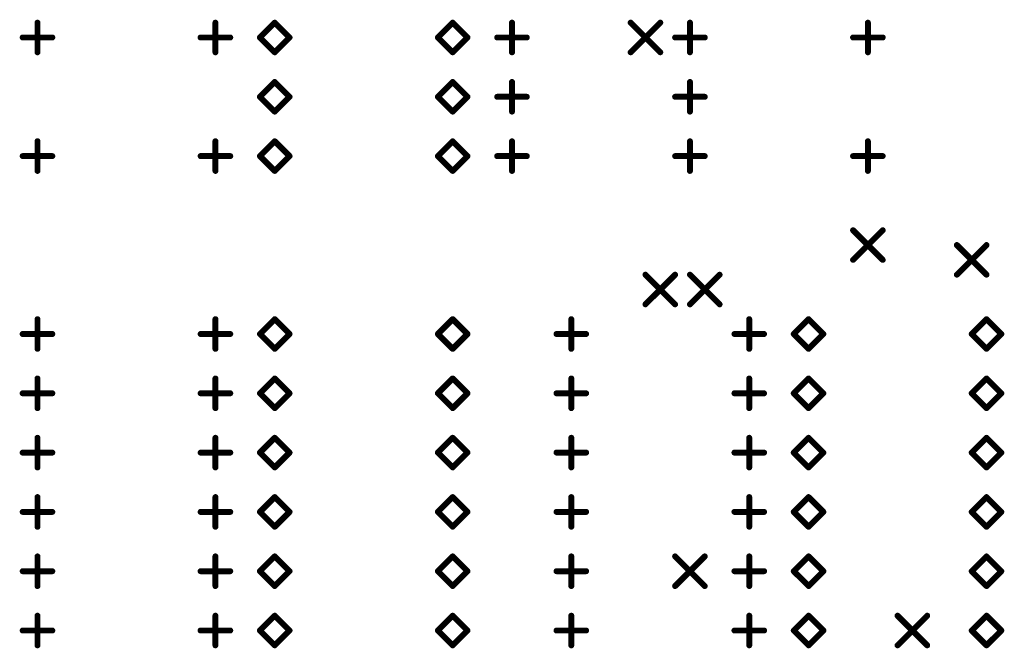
# Model space of a CAD drawing. Extents: x 0.17 to 7.45, y -1.34 to 4.7.
# Tile 9 of 13: x 4.07 to 5.73, y 1.29 to 2.35. Entities that reach past the tile are written whole.
import ezdxf

# ---------------------------------------------------------------- set-up
doc = ezdxf.new("R2010")
doc.units = 0

msp = doc.modelspace()

# ---------------------------------------------------------------- linework, layer by layer
at = {"layer": 'DRD', "const_width": 0.01}
for points in [[(4.096, 2.296), (4.096, 2.346)], [(4.396, 2.296), (4.396, 2.346)], [(4.471, 2.321), (4.496, 2.346)], [(4.496, 2.346), (4.521, 2.321)], [(4.771, 2.321), (4.796, 2.346)], [(4.796, 2.346), (4.821, 2.321)], [(4.896, 2.296), (4.896, 2.346)], [(5.096, 2.346), (5.146, 2.296)], [(5.096, 2.296), (5.146, 2.346)], [(5.196, 2.296), (5.196, 2.346)], [(5.496, 2.296), (5.496, 2.346)], [(4.071, 2.321), (4.121, 2.321)], [(4.371, 2.321), (4.421, 2.321)], [(4.496, 2.296), (4.471, 2.321)], [(4.521, 2.321), (4.496, 2.296)], [(4.796, 2.296), (4.771, 2.321)], [(4.821, 2.321), (4.796, 2.296)], [(4.871, 2.321), (4.921, 2.321)], [(5.171, 2.321), (5.221, 2.321)], [(5.471, 2.321), (5.521, 2.321)], [(4.471, 2.221), (4.496, 2.246)], [(4.496, 2.246), (4.521, 2.221)], [(4.771, 2.221), (4.796, 2.246)], [(4.796, 2.246), (4.821, 2.221)], [(4.896, 2.196), (4.896, 2.246)], [(5.196, 2.196), (5.196, 2.246)], [(4.496, 2.196), (4.471, 2.221)], [(4.521, 2.221), (4.496, 2.196)], [(4.796, 2.196), (4.771, 2.221)], [(4.821, 2.221), (4.796, 2.196)], [(4.871, 2.221), (4.921, 2.221)], [(5.171, 2.221), (5.221, 2.221)], [(4.096, 2.096), (4.096, 2.146)], [(4.396, 2.096), (4.396, 2.146)], [(4.471, 2.121), (4.496, 2.146)], [(4.496, 2.146), (4.521, 2.121)], [(4.771, 2.121), (4.796, 2.146)], [(4.796, 2.146), (4.821, 2.121)], [(4.896, 2.096), (4.896, 2.146)], [(5.196, 2.096), (5.196, 2.146)], [(5.496, 2.096), (5.496, 2.146)], [(4.071, 2.121), (4.121, 2.121)], [(4.371, 2.121), (4.421, 2.121)], [(4.496, 2.096), (4.471, 2.121)], [(4.521, 2.121), (4.496, 2.096)], [(4.796, 2.096), (4.771, 2.121)], [(4.821, 2.121), (4.796, 2.096)], [(4.871, 2.121), (4.921, 2.121)], [(5.171, 2.121), (5.221, 2.121)], [(5.471, 2.121), (5.521, 2.121)], [(5.471, 1.996), (5.521, 1.946)], [(5.471, 1.946), (5.521, 1.996)], [(5.646, 1.971), (5.696, 1.921)], [(5.646, 1.921), (5.696, 1.971)], [(5.121, 1.921), (5.171, 1.871)], [(5.121, 1.871), (5.171, 1.921)], [(5.196, 1.921), (5.246, 1.871)], [(5.196, 1.871), (5.246, 1.921)], [(4.096, 1.796), (4.096, 1.846)], [(4.396, 1.796), (4.396, 1.846)], [(4.471, 1.821), (4.496, 1.846)], [(4.496, 1.846), (4.521, 1.821)], [(4.771, 1.821), (4.796, 1.846)], [(4.796, 1.846), (4.821, 1.821)], [(4.996, 1.796), (4.996, 1.846)], [(5.296, 1.796), (5.296, 1.846)], [(5.371, 1.821), (5.396, 1.846)], [(5.396, 1.846), (5.421, 1.821)], [(5.671, 1.821), (5.696, 1.846)], [(5.696, 1.846), (5.721, 1.821)], [(4.071, 1.821), (4.121, 1.821)], [(4.371, 1.821), (4.421, 1.821)], [(4.496, 1.796), (4.471, 1.821)], [(4.521, 1.821), (4.496, 1.796)], [(4.796, 1.796), (4.771, 1.821)], [(4.821, 1.821), (4.796, 1.796)], [(4.971, 1.821), (5.021, 1.821)], [(5.271, 1.821), (5.321, 1.821)], [(5.396, 1.796), (5.371, 1.821)], [(5.421, 1.821), (5.396, 1.796)], [(5.696, 1.796), (5.671, 1.821)], [(5.721, 1.821), (5.696, 1.796)], [(4.096, 1.696), (4.096, 1.746)], [(4.396, 1.696), (4.396, 1.746)], [(4.471, 1.721), (4.496, 1.746)], [(4.496, 1.746), (4.521, 1.721)], [(4.771, 1.721), (4.796, 1.746)], [(4.796, 1.746), (4.821, 1.721)], [(4.996, 1.696), (4.996, 1.746)], [(5.296, 1.696), (5.296, 1.746)], [(5.371, 1.721), (5.396, 1.746)], [(5.396, 1.746), (5.421, 1.721)], [(5.671, 1.721), (5.696, 1.746)], [(5.696, 1.746), (5.721, 1.721)], [(4.071, 1.721), (4.121, 1.721)], [(4.371, 1.721), (4.421, 1.721)], [(4.496, 1.696), (4.471, 1.721)], [(4.521, 1.721), (4.496, 1.696)], [(4.796, 1.696), (4.771, 1.721)], [(4.821, 1.721), (4.796, 1.696)], [(4.971, 1.721), (5.021, 1.721)], [(5.271, 1.721), (5.321, 1.721)], [(5.396, 1.696), (5.371, 1.721)], [(5.421, 1.721), (5.396, 1.696)], [(5.696, 1.696), (5.671, 1.721)], [(5.721, 1.721), (5.696, 1.696)], [(4.096, 1.596), (4.096, 1.646)], [(4.396, 1.596), (4.396, 1.646)], [(4.471, 1.621), (4.496, 1.646)], [(4.496, 1.646), (4.521, 1.621)], [(4.771, 1.621), (4.796, 1.646)], [(4.796, 1.646), (4.821, 1.621)], [(4.996, 1.596), (4.996, 1.646)], [(5.296, 1.596), (5.296, 1.646)], [(5.371, 1.621), (5.396, 1.646)], [(5.396, 1.646), (5.421, 1.621)], [(5.671, 1.621), (5.696, 1.646)], [(5.696, 1.646), (5.721, 1.621)], [(4.071, 1.621), (4.121, 1.621)], [(4.371, 1.621), (4.421, 1.621)], [(4.496, 1.596), (4.471, 1.621)], [(4.521, 1.621), (4.496, 1.596)], [(4.796, 1.596), (4.771, 1.621)], [(4.821, 1.621), (4.796, 1.596)], [(4.971, 1.621), (5.021, 1.621)], [(5.271, 1.621), (5.321, 1.621)], [(5.396, 1.596), (5.371, 1.621)], [(5.421, 1.621), (5.396, 1.596)], [(5.696, 1.596), (5.671, 1.621)], [(5.721, 1.621), (5.696, 1.596)], [(4.096, 1.496), (4.096, 1.546)], [(4.396, 1.496), (4.396, 1.546)], [(4.471, 1.521), (4.496, 1.546)], [(4.496, 1.546), (4.521, 1.521)], [(4.771, 1.521), (4.796, 1.546)], [(4.796, 1.546), (4.821, 1.521)], [(4.996, 1.496), (4.996, 1.546)], [(5.296, 1.496), (5.296, 1.546)], [(5.371, 1.521), (5.396, 1.546)], [(5.396, 1.546), (5.421, 1.521)], [(5.671, 1.521), (5.696, 1.546)], [(5.696, 1.546), (5.721, 1.521)], [(4.071, 1.521), (4.121, 1.521)], [(4.371, 1.521), (4.421, 1.521)], [(4.496, 1.496), (4.471, 1.521)], [(4.521, 1.521), (4.496, 1.496)], [(4.796, 1.496), (4.771, 1.521)], [(4.821, 1.521), (4.796, 1.496)], [(4.971, 1.521), (5.021, 1.521)], [(5.271, 1.521), (5.321, 1.521)], [(5.396, 1.496), (5.371, 1.521)], [(5.421, 1.521), (5.396, 1.496)], [(5.696, 1.496), (5.671, 1.521)], [(5.721, 1.521), (5.696, 1.496)], [(4.096, 1.396), (4.096, 1.446)], [(4.396, 1.396), (4.396, 1.446)], [(4.471, 1.421), (4.496, 1.446)], [(4.496, 1.446), (4.521, 1.421)], [(4.771, 1.421), (4.796, 1.446)], [(4.796, 1.446), (4.821, 1.421)], [(4.996, 1.396), (4.996, 1.446)], [(5.171, 1.446), (5.221, 1.396)], [(5.171, 1.396), (5.221, 1.446)], [(5.296, 1.396), (5.296, 1.446)], [(5.371, 1.421), (5.396, 1.446)], [(5.396, 1.446), (5.421, 1.421)], [(5.671, 1.421), (5.696, 1.446)], [(5.696, 1.446), (5.721, 1.421)], [(4.071, 1.421), (4.121, 1.421)], [(4.371, 1.421), (4.421, 1.421)], [(4.496, 1.396), (4.471, 1.421)], [(4.521, 1.421), (4.496, 1.396)], [(4.796, 1.396), (4.771, 1.421)], [(4.821, 1.421), (4.796, 1.396)], [(4.971, 1.421), (5.021, 1.421)], [(5.271, 1.421), (5.321, 1.421)], [(5.396, 1.396), (5.371, 1.421)], [(5.421, 1.421), (5.396, 1.396)], [(5.696, 1.396), (5.671, 1.421)], [(5.721, 1.421), (5.696, 1.396)], [(4.096, 1.296), (4.096, 1.346)], [(4.396, 1.296), (4.396, 1.346)], [(4.471, 1.321), (4.496, 1.346)], [(4.496, 1.346), (4.521, 1.321)], [(4.771, 1.321), (4.796, 1.346)], [(4.796, 1.346), (4.821, 1.321)], [(4.996, 1.296), (4.996, 1.346)], [(5.296, 1.296), (5.296, 1.346)], [(5.371, 1.321), (5.396, 1.346)], [(5.396, 1.346), (5.421, 1.321)], [(5.546, 1.346), (5.596, 1.296)], [(5.546, 1.296), (5.596, 1.346)], [(5.671, 1.321), (5.696, 1.346)], [(5.696, 1.346), (5.721, 1.321)], [(4.071, 1.321), (4.121, 1.321)], [(4.371, 1.321), (4.421, 1.321)], [(4.496, 1.296), (4.471, 1.321)], [(4.521, 1.321), (4.496, 1.296)], [(4.796, 1.296), (4.771, 1.321)], [(4.821, 1.321), (4.796, 1.296)], [(4.971, 1.321), (5.021, 1.321)], [(5.271, 1.321), (5.321, 1.321)], [(5.396, 1.296), (5.371, 1.321)], [(5.421, 1.321), (5.396, 1.296)], [(5.696, 1.296), (5.671, 1.321)], [(5.721, 1.321), (5.696, 1.296)]]:
    msp.add_lwpolyline(points, dxfattribs=at)
at = {"layer": 'DRD', "const_width": 0.005}
for points in [[(4.0935, 2.346, 1), (4.0985, 2.346, 1)], [(4.3935, 2.346, 1), (4.3985, 2.346, 1)], [(4.4935, 2.346, 1), (4.4985, 2.346, 1)], [(4.4935, 2.346, 1), (4.4985, 2.346, 1)], [(4.7935, 2.346, 1), (4.7985, 2.346, 1)], [(4.7935, 2.346, 1), (4.7985, 2.346, 1)], [(4.8935, 2.346, 1), (4.8985, 2.346, 1)], [(5.0935, 2.346, 1), (5.0985, 2.346, 1)], [(5.1435, 2.346, 1), (5.1485, 2.346, 1)], [(5.1935, 2.346, 1), (5.1985, 2.346, 1)], [(5.4935, 2.346, 1), (5.4985, 2.346, 1)], [(4.0685, 2.321, 1), (4.0735, 2.321, 1)], [(4.1185, 2.321, 1), (4.1235, 2.321, 1)], [(4.3685, 2.321, 1), (4.3735, 2.321, 1)], [(4.4185, 2.321, 1), (4.4235, 2.321, 1)], [(4.4685, 2.321, 1), (4.4735, 2.321, 1)], [(4.4685, 2.321, 1), (4.4735, 2.321, 1)], [(4.5185, 2.321, 1), (4.5235, 2.321, 1)], [(4.5185, 2.321, 1), (4.5235, 2.321, 1)], [(4.7685, 2.321, 1), (4.7735, 2.321, 1)], [(4.7685, 2.321, 1), (4.7735, 2.321, 1)], [(4.8185, 2.321, 1), (4.8235, 2.321, 1)], [(4.8185, 2.321, 1), (4.8235, 2.321, 1)], [(4.8685, 2.321, 1), (4.8735, 2.321, 1)], [(4.9185, 2.321, 1), (4.9235, 2.321, 1)], [(5.1685, 2.321, 1), (5.1735, 2.321, 1)], [(5.2185, 2.321, 1), (5.2235, 2.321, 1)], [(5.4685, 2.321, 1), (5.4735, 2.321, 1)], [(5.5185, 2.321, 1), (5.5235, 2.321, 1)], [(4.0935, 2.296, 1), (4.0985, 2.296, 1)], [(4.3935, 2.296, 1), (4.3985, 2.296, 1)], [(4.4935, 2.296, 1), (4.4985, 2.296, 1)], [(4.4935, 2.296, 1), (4.4985, 2.296, 1)], [(4.7935, 2.296, 1), (4.7985, 2.296, 1)], [(4.7935, 2.296, 1), (4.7985, 2.296, 1)], [(4.8935, 2.296, 1), (4.8985, 2.296, 1)], [(5.0935, 2.296, 1), (5.0985, 2.296, 1)], [(5.1435, 2.296, 1), (5.1485, 2.296, 1)], [(5.1935, 2.296, 1), (5.1985, 2.296, 1)], [(5.4935, 2.296, 1), (5.4985, 2.296, 1)], [(4.4935, 2.246, 1), (4.4985, 2.246, 1)], [(4.4935, 2.246, 1), (4.4985, 2.246, 1)], [(4.7935, 2.246, 1), (4.7985, 2.246, 1)], [(4.7935, 2.246, 1), (4.7985, 2.246, 1)], [(4.8935, 2.246, 1), (4.8985, 2.246, 1)], [(5.1935, 2.246, 1), (5.1985, 2.246, 1)], [(4.4685, 2.221, 1), (4.4735, 2.221, 1)], [(4.4685, 2.221, 1), (4.4735, 2.221, 1)], [(4.5185, 2.221, 1), (4.5235, 2.221, 1)], [(4.5185, 2.221, 1), (4.5235, 2.221, 1)], [(4.7685, 2.221, 1), (4.7735, 2.221, 1)], [(4.7685, 2.221, 1), (4.7735, 2.221, 1)], [(4.8185, 2.221, 1), (4.8235, 2.221, 1)], [(4.8185, 2.221, 1), (4.8235, 2.221, 1)], [(4.8685, 2.221, 1), (4.8735, 2.221, 1)], [(4.9185, 2.221, 1), (4.9235, 2.221, 1)], [(5.1685, 2.221, 1), (5.1735, 2.221, 1)], [(5.2185, 2.221, 1), (5.2235, 2.221, 1)], [(4.4935, 2.196, 1), (4.4985, 2.196, 1)], [(4.4935, 2.196, 1), (4.4985, 2.196, 1)], [(4.7935, 2.196, 1), (4.7985, 2.196, 1)], [(4.7935, 2.196, 1), (4.7985, 2.196, 1)], [(4.8935, 2.196, 1), (4.8985, 2.196, 1)], [(5.1935, 2.196, 1), (5.1985, 2.196, 1)], [(4.0935, 2.146, 1), (4.0985, 2.146, 1)], [(4.3935, 2.146, 1), (4.3985, 2.146, 1)], [(4.4935, 2.146, 1), (4.4985, 2.146, 1)], [(4.4935, 2.146, 1), (4.4985, 2.146, 1)], [(4.7935, 2.146, 1), (4.7985, 2.146, 1)], [(4.7935, 2.146, 1), (4.7985, 2.146, 1)], [(4.8935, 2.146, 1), (4.8985, 2.146, 1)], [(5.1935, 2.146, 1), (5.1985, 2.146, 1)], [(5.4935, 2.146, 1), (5.4985, 2.146, 1)], [(4.0685, 2.121, 1), (4.0735, 2.121, 1)], [(4.1185, 2.121, 1), (4.1235, 2.121, 1)], [(4.3685, 2.121, 1), (4.3735, 2.121, 1)], [(4.4185, 2.121, 1), (4.4235, 2.121, 1)], [(4.4685, 2.121, 1), (4.4735, 2.121, 1)], [(4.4685, 2.121, 1), (4.4735, 2.121, 1)], [(4.5185, 2.121, 1), (4.5235, 2.121, 1)], [(4.5185, 2.121, 1), (4.5235, 2.121, 1)], [(4.7685, 2.121, 1), (4.7735, 2.121, 1)], [(4.7685, 2.121, 1), (4.7735, 2.121, 1)], [(4.8185, 2.121, 1), (4.8235, 2.121, 1)], [(4.8185, 2.121, 1), (4.8235, 2.121, 1)], [(4.8685, 2.121, 1), (4.8735, 2.121, 1)], [(4.9185, 2.121, 1), (4.9235, 2.121, 1)], [(5.1685, 2.121, 1), (5.1735, 2.121, 1)], [(5.2185, 2.121, 1), (5.2235, 2.121, 1)], [(5.4685, 2.121, 1), (5.4735, 2.121, 1)], [(5.5185, 2.121, 1), (5.5235, 2.121, 1)], [(4.0935, 2.096, 1), (4.0985, 2.096, 1)], [(4.3935, 2.096, 1), (4.3985, 2.096, 1)], [(4.4935, 2.096, 1), (4.4985, 2.096, 1)], [(4.4935, 2.096, 1), (4.4985, 2.096, 1)], [(4.7935, 2.096, 1), (4.7985, 2.096, 1)], [(4.7935, 2.096, 1), (4.7985, 2.096, 1)], [(4.8935, 2.096, 1), (4.8985, 2.096, 1)], [(5.1935, 2.096, 1), (5.1985, 2.096, 1)], [(5.4935, 2.096, 1), (5.4985, 2.096, 1)], [(5.4685, 1.996, 1), (5.4735, 1.996, 1)], [(5.5185, 1.996, 1), (5.5235, 1.996, 1)], [(5.6435, 1.971, 1), (5.6485, 1.971, 1)], [(5.6935, 1.971, 1), (5.6985, 1.971, 1)], [(5.4685, 1.946, 1), (5.4735, 1.946, 1)], [(5.5185, 1.946, 1), (5.5235, 1.946, 1)], [(5.1185, 1.921, 1), (5.1235, 1.921, 1)], [(5.1685, 1.921, 1), (5.1735, 1.921, 1)], [(5.1935, 1.921, 1), (5.1985, 1.921, 1)], [(5.2435, 1.921, 1), (5.2485, 1.921, 1)], [(5.6435, 1.921, 1), (5.6485, 1.921, 1)], [(5.6935, 1.921, 1), (5.6985, 1.921, 1)], [(5.1185, 1.871, 1), (5.1235, 1.871, 1)], [(5.1685, 1.871, 1), (5.1735, 1.871, 1)], [(5.1935, 1.871, 1), (5.1985, 1.871, 1)], [(5.2435, 1.871, 1), (5.2485, 1.871, 1)], [(4.0935, 1.846, 1), (4.0985, 1.846, 1)], [(4.3935, 1.846, 1), (4.3985, 1.846, 1)], [(4.4935, 1.846, 1), (4.4985, 1.846, 1)], [(4.4935, 1.846, 1), (4.4985, 1.846, 1)], [(4.7935, 1.846, 1), (4.7985, 1.846, 1)], [(4.7935, 1.846, 1), (4.7985, 1.846, 1)], [(4.9935, 1.846, 1), (4.9985, 1.846, 1)], [(5.2935, 1.846, 1), (5.2985, 1.846, 1)], [(5.3935, 1.846, 1), (5.3985, 1.846, 1)], [(5.3935, 1.846, 1), (5.3985, 1.846, 1)], [(5.6935, 1.846, 1), (5.6985, 1.846, 1)], [(5.6935, 1.846, 1), (5.6985, 1.846, 1)], [(4.0685, 1.821, 1), (4.0735, 1.821, 1)], [(4.1185, 1.821, 1), (4.1235, 1.821, 1)], [(4.3685, 1.821, 1), (4.3735, 1.821, 1)], [(4.4185, 1.821, 1), (4.4235, 1.821, 1)], [(4.4685, 1.821, 1), (4.4735, 1.821, 1)], [(4.4685, 1.821, 1), (4.4735, 1.821, 1)], [(4.5185, 1.821, 1), (4.5235, 1.821, 1)], [(4.5185, 1.821, 1), (4.5235, 1.821, 1)], [(4.7685, 1.821, 1), (4.7735, 1.821, 1)], [(4.7685, 1.821, 1), (4.7735, 1.821, 1)], [(4.8185, 1.821, 1), (4.8235, 1.821, 1)], [(4.8185, 1.821, 1), (4.8235, 1.821, 1)], [(4.9685, 1.821, 1), (4.9735, 1.821, 1)], [(5.0185, 1.821, 1), (5.0235, 1.821, 1)], [(5.2685, 1.821, 1), (5.2735, 1.821, 1)], [(5.3185, 1.821, 1), (5.3235, 1.821, 1)], [(5.3685, 1.821, 1), (5.3735, 1.821, 1)], [(5.3685, 1.821, 1), (5.3735, 1.821, 1)], [(5.4185, 1.821, 1), (5.4235, 1.821, 1)], [(5.4185, 1.821, 1), (5.4235, 1.821, 1)], [(5.6685, 1.821, 1), (5.6735, 1.821, 1)], [(5.6685, 1.821, 1), (5.6735, 1.821, 1)], [(5.7185, 1.821, 1), (5.7235, 1.821, 1)], [(5.7185, 1.821, 1), (5.7235, 1.821, 1)], [(4.0935, 1.796, 1), (4.0985, 1.796, 1)], [(4.3935, 1.796, 1), (4.3985, 1.796, 1)], [(4.4935, 1.796, 1), (4.4985, 1.796, 1)], [(4.4935, 1.796, 1), (4.4985, 1.796, 1)], [(4.7935, 1.796, 1), (4.7985, 1.796, 1)], [(4.7935, 1.796, 1), (4.7985, 1.796, 1)], [(4.9935, 1.796, 1), (4.9985, 1.796, 1)], [(5.2935, 1.796, 1), (5.2985, 1.796, 1)], [(5.3935, 1.796, 1), (5.3985, 1.796, 1)], [(5.3935, 1.796, 1), (5.3985, 1.796, 1)], [(5.6935, 1.796, 1), (5.6985, 1.796, 1)], [(5.6935, 1.796, 1), (5.6985, 1.796, 1)], [(4.0935, 1.746, 1), (4.0985, 1.746, 1)], [(4.3935, 1.746, 1), (4.3985, 1.746, 1)], [(4.4935, 1.746, 1), (4.4985, 1.746, 1)], [(4.4935, 1.746, 1), (4.4985, 1.746, 1)], [(4.7935, 1.746, 1), (4.7985, 1.746, 1)], [(4.7935, 1.746, 1), (4.7985, 1.746, 1)], [(4.9935, 1.746, 1), (4.9985, 1.746, 1)], [(5.2935, 1.746, 1), (5.2985, 1.746, 1)], [(5.3935, 1.746, 1), (5.3985, 1.746, 1)], [(5.3935, 1.746, 1), (5.3985, 1.746, 1)], [(5.6935, 1.746, 1), (5.6985, 1.746, 1)], [(5.6935, 1.746, 1), (5.6985, 1.746, 1)], [(4.0685, 1.721, 1), (4.0735, 1.721, 1)], [(4.1185, 1.721, 1), (4.1235, 1.721, 1)], [(4.3685, 1.721, 1), (4.3735, 1.721, 1)], [(4.4185, 1.721, 1), (4.4235, 1.721, 1)], [(4.4685, 1.721, 1), (4.4735, 1.721, 1)], [(4.4685, 1.721, 1), (4.4735, 1.721, 1)], [(4.5185, 1.721, 1), (4.5235, 1.721, 1)], [(4.5185, 1.721, 1), (4.5235, 1.721, 1)], [(4.7685, 1.721, 1), (4.7735, 1.721, 1)], [(4.7685, 1.721, 1), (4.7735, 1.721, 1)], [(4.8185, 1.721, 1), (4.8235, 1.721, 1)], [(4.8185, 1.721, 1), (4.8235, 1.721, 1)], [(4.9685, 1.721, 1), (4.9735, 1.721, 1)], [(5.0185, 1.721, 1), (5.0235, 1.721, 1)], [(5.2685, 1.721, 1), (5.2735, 1.721, 1)], [(5.3185, 1.721, 1), (5.3235, 1.721, 1)], [(5.3685, 1.721, 1), (5.3735, 1.721, 1)], [(5.3685, 1.721, 1), (5.3735, 1.721, 1)], [(5.4185, 1.721, 1), (5.4235, 1.721, 1)], [(5.4185, 1.721, 1), (5.4235, 1.721, 1)], [(5.6685, 1.721, 1), (5.6735, 1.721, 1)], [(5.6685, 1.721, 1), (5.6735, 1.721, 1)], [(5.7185, 1.721, 1), (5.7235, 1.721, 1)], [(5.7185, 1.721, 1), (5.7235, 1.721, 1)], [(4.0935, 1.696, 1), (4.0985, 1.696, 1)], [(4.3935, 1.696, 1), (4.3985, 1.696, 1)], [(4.4935, 1.696, 1), (4.4985, 1.696, 1)], [(4.4935, 1.696, 1), (4.4985, 1.696, 1)], [(4.7935, 1.696, 1), (4.7985, 1.696, 1)], [(4.7935, 1.696, 1), (4.7985, 1.696, 1)], [(4.9935, 1.696, 1), (4.9985, 1.696, 1)], [(5.2935, 1.696, 1), (5.2985, 1.696, 1)], [(5.3935, 1.696, 1), (5.3985, 1.696, 1)], [(5.3935, 1.696, 1), (5.3985, 1.696, 1)], [(5.6935, 1.696, 1), (5.6985, 1.696, 1)], [(5.6935, 1.696, 1), (5.6985, 1.696, 1)], [(4.0935, 1.646, 1), (4.0985, 1.646, 1)], [(4.3935, 1.646, 1), (4.3985, 1.646, 1)], [(4.4935, 1.646, 1), (4.4985, 1.646, 1)], [(4.4935, 1.646, 1), (4.4985, 1.646, 1)], [(4.7935, 1.646, 1), (4.7985, 1.646, 1)], [(4.7935, 1.646, 1), (4.7985, 1.646, 1)], [(4.9935, 1.646, 1), (4.9985, 1.646, 1)], [(5.2935, 1.646, 1), (5.2985, 1.646, 1)], [(5.3935, 1.646, 1), (5.3985, 1.646, 1)], [(5.3935, 1.646, 1), (5.3985, 1.646, 1)], [(5.6935, 1.646, 1), (5.6985, 1.646, 1)], [(5.6935, 1.646, 1), (5.6985, 1.646, 1)], [(4.0685, 1.621, 1), (4.0735, 1.621, 1)], [(4.1185, 1.621, 1), (4.1235, 1.621, 1)], [(4.3685, 1.621, 1), (4.3735, 1.621, 1)], [(4.4185, 1.621, 1), (4.4235, 1.621, 1)], [(4.4685, 1.621, 1), (4.4735, 1.621, 1)], [(4.4685, 1.621, 1), (4.4735, 1.621, 1)], [(4.5185, 1.621, 1), (4.5235, 1.621, 1)], [(4.5185, 1.621, 1), (4.5235, 1.621, 1)], [(4.7685, 1.621, 1), (4.7735, 1.621, 1)], [(4.7685, 1.621, 1), (4.7735, 1.621, 1)], [(4.8185, 1.621, 1), (4.8235, 1.621, 1)], [(4.8185, 1.621, 1), (4.8235, 1.621, 1)], [(4.9685, 1.621, 1), (4.9735, 1.621, 1)], [(5.0185, 1.621, 1), (5.0235, 1.621, 1)], [(5.2685, 1.621, 1), (5.2735, 1.621, 1)], [(5.3185, 1.621, 1), (5.3235, 1.621, 1)], [(5.3685, 1.621, 1), (5.3735, 1.621, 1)], [(5.3685, 1.621, 1), (5.3735, 1.621, 1)], [(5.4185, 1.621, 1), (5.4235, 1.621, 1)], [(5.4185, 1.621, 1), (5.4235, 1.621, 1)], [(5.6685, 1.621, 1), (5.6735, 1.621, 1)], [(5.6685, 1.621, 1), (5.6735, 1.621, 1)], [(5.7185, 1.621, 1), (5.7235, 1.621, 1)], [(5.7185, 1.621, 1), (5.7235, 1.621, 1)], [(4.0935, 1.596, 1), (4.0985, 1.596, 1)], [(4.3935, 1.596, 1), (4.3985, 1.596, 1)], [(4.4935, 1.596, 1), (4.4985, 1.596, 1)], [(4.4935, 1.596, 1), (4.4985, 1.596, 1)], [(4.7935, 1.596, 1), (4.7985, 1.596, 1)], [(4.7935, 1.596, 1), (4.7985, 1.596, 1)], [(4.9935, 1.596, 1), (4.9985, 1.596, 1)], [(5.2935, 1.596, 1), (5.2985, 1.596, 1)], [(5.3935, 1.596, 1), (5.3985, 1.596, 1)], [(5.3935, 1.596, 1), (5.3985, 1.596, 1)], [(5.6935, 1.596, 1), (5.6985, 1.596, 1)], [(5.6935, 1.596, 1), (5.6985, 1.596, 1)], [(4.0935, 1.546, 1), (4.0985, 1.546, 1)], [(4.3935, 1.546, 1), (4.3985, 1.546, 1)], [(4.4935, 1.546, 1), (4.4985, 1.546, 1)], [(4.4935, 1.546, 1), (4.4985, 1.546, 1)], [(4.7935, 1.546, 1), (4.7985, 1.546, 1)], [(4.7935, 1.546, 1), (4.7985, 1.546, 1)], [(4.9935, 1.546, 1), (4.9985, 1.546, 1)], [(5.2935, 1.546, 1), (5.2985, 1.546, 1)], [(5.3935, 1.546, 1), (5.3985, 1.546, 1)], [(5.3935, 1.546, 1), (5.3985, 1.546, 1)], [(5.6935, 1.546, 1), (5.6985, 1.546, 1)], [(5.6935, 1.546, 1), (5.6985, 1.546, 1)], [(4.0685, 1.521, 1), (4.0735, 1.521, 1)], [(4.1185, 1.521, 1), (4.1235, 1.521, 1)], [(4.3685, 1.521, 1), (4.3735, 1.521, 1)], [(4.4185, 1.521, 1), (4.4235, 1.521, 1)], [(4.4685, 1.521, 1), (4.4735, 1.521, 1)], [(4.4685, 1.521, 1), (4.4735, 1.521, 1)], [(4.5185, 1.521, 1), (4.5235, 1.521, 1)], [(4.5185, 1.521, 1), (4.5235, 1.521, 1)], [(4.7685, 1.521, 1), (4.7735, 1.521, 1)], [(4.7685, 1.521, 1), (4.7735, 1.521, 1)], [(4.8185, 1.521, 1), (4.8235, 1.521, 1)], [(4.8185, 1.521, 1), (4.8235, 1.521, 1)], [(4.9685, 1.521, 1), (4.9735, 1.521, 1)], [(5.0185, 1.521, 1), (5.0235, 1.521, 1)], [(5.2685, 1.521, 1), (5.2735, 1.521, 1)], [(5.3185, 1.521, 1), (5.3235, 1.521, 1)], [(5.3685, 1.521, 1), (5.3735, 1.521, 1)], [(5.3685, 1.521, 1), (5.3735, 1.521, 1)], [(5.4185, 1.521, 1), (5.4235, 1.521, 1)], [(5.4185, 1.521, 1), (5.4235, 1.521, 1)], [(5.6685, 1.521, 1), (5.6735, 1.521, 1)], [(5.6685, 1.521, 1), (5.6735, 1.521, 1)], [(5.7185, 1.521, 1), (5.7235, 1.521, 1)], [(5.7185, 1.521, 1), (5.7235, 1.521, 1)], [(4.0935, 1.496, 1), (4.0985, 1.496, 1)], [(4.3935, 1.496, 1), (4.3985, 1.496, 1)], [(4.4935, 1.496, 1), (4.4985, 1.496, 1)], [(4.4935, 1.496, 1), (4.4985, 1.496, 1)], [(4.7935, 1.496, 1), (4.7985, 1.496, 1)], [(4.7935, 1.496, 1), (4.7985, 1.496, 1)], [(4.9935, 1.496, 1), (4.9985, 1.496, 1)], [(5.2935, 1.496, 1), (5.2985, 1.496, 1)], [(5.3935, 1.496, 1), (5.3985, 1.496, 1)], [(5.3935, 1.496, 1), (5.3985, 1.496, 1)], [(5.6935, 1.496, 1), (5.6985, 1.496, 1)], [(5.6935, 1.496, 1), (5.6985, 1.496, 1)], [(4.0935, 1.446, 1), (4.0985, 1.446, 1)], [(4.3935, 1.446, 1), (4.3985, 1.446, 1)], [(4.4935, 1.446, 1), (4.4985, 1.446, 1)], [(4.4935, 1.446, 1), (4.4985, 1.446, 1)], [(4.7935, 1.446, 1), (4.7985, 1.446, 1)], [(4.7935, 1.446, 1), (4.7985, 1.446, 1)], [(4.9935, 1.446, 1), (4.9985, 1.446, 1)], [(5.1685, 1.446, 1), (5.1735, 1.446, 1)], [(5.2185, 1.446, 1), (5.2235, 1.446, 1)], [(5.2935, 1.446, 1), (5.2985, 1.446, 1)], [(5.3935, 1.446, 1), (5.3985, 1.446, 1)], [(5.3935, 1.446, 1), (5.3985, 1.446, 1)], [(5.6935, 1.446, 1), (5.6985, 1.446, 1)], [(5.6935, 1.446, 1), (5.6985, 1.446, 1)], [(4.0685, 1.421, 1), (4.0735, 1.421, 1)], [(4.1185, 1.421, 1), (4.1235, 1.421, 1)], [(4.3685, 1.421, 1), (4.3735, 1.421, 1)], [(4.4185, 1.421, 1), (4.4235, 1.421, 1)], [(4.4685, 1.421, 1), (4.4735, 1.421, 1)], [(4.4685, 1.421, 1), (4.4735, 1.421, 1)], [(4.5185, 1.421, 1), (4.5235, 1.421, 1)], [(4.5185, 1.421, 1), (4.5235, 1.421, 1)], [(4.7685, 1.421, 1), (4.7735, 1.421, 1)], [(4.7685, 1.421, 1), (4.7735, 1.421, 1)], [(4.8185, 1.421, 1), (4.8235, 1.421, 1)], [(4.8185, 1.421, 1), (4.8235, 1.421, 1)], [(4.9685, 1.421, 1), (4.9735, 1.421, 1)], [(5.0185, 1.421, 1), (5.0235, 1.421, 1)], [(5.2685, 1.421, 1), (5.2735, 1.421, 1)], [(5.3185, 1.421, 1), (5.3235, 1.421, 1)], [(5.3685, 1.421, 1), (5.3735, 1.421, 1)], [(5.3685, 1.421, 1), (5.3735, 1.421, 1)], [(5.4185, 1.421, 1), (5.4235, 1.421, 1)], [(5.4185, 1.421, 1), (5.4235, 1.421, 1)], [(5.6685, 1.421, 1), (5.6735, 1.421, 1)], [(5.6685, 1.421, 1), (5.6735, 1.421, 1)], [(5.7185, 1.421, 1), (5.7235, 1.421, 1)], [(5.7185, 1.421, 1), (5.7235, 1.421, 1)], [(4.0935, 1.396, 1), (4.0985, 1.396, 1)], [(4.3935, 1.396, 1), (4.3985, 1.396, 1)], [(4.4935, 1.396, 1), (4.4985, 1.396, 1)], [(4.4935, 1.396, 1), (4.4985, 1.396, 1)], [(4.7935, 1.396, 1), (4.7985, 1.396, 1)], [(4.7935, 1.396, 1), (4.7985, 1.396, 1)], [(4.9935, 1.396, 1), (4.9985, 1.396, 1)], [(5.1685, 1.396, 1), (5.1735, 1.396, 1)], [(5.2185, 1.396, 1), (5.2235, 1.396, 1)], [(5.2935, 1.396, 1), (5.2985, 1.396, 1)], [(5.3935, 1.396, 1), (5.3985, 1.396, 1)], [(5.3935, 1.396, 1), (5.3985, 1.396, 1)], [(5.6935, 1.396, 1), (5.6985, 1.396, 1)], [(5.6935, 1.396, 1), (5.6985, 1.396, 1)], [(4.0935, 1.346, 1), (4.0985, 1.346, 1)], [(4.3935, 1.346, 1), (4.3985, 1.346, 1)], [(4.4935, 1.346, 1), (4.4985, 1.346, 1)], [(4.4935, 1.346, 1), (4.4985, 1.346, 1)], [(4.7935, 1.346, 1), (4.7985, 1.346, 1)], [(4.7935, 1.346, 1), (4.7985, 1.346, 1)], [(4.9935, 1.346, 1), (4.9985, 1.346, 1)], [(5.2935, 1.346, 1), (5.2985, 1.346, 1)], [(5.3935, 1.346, 1), (5.3985, 1.346, 1)], [(5.3935, 1.346, 1), (5.3985, 1.346, 1)], [(5.5435, 1.346, 1), (5.5485, 1.346, 1)], [(5.5935, 1.346, 1), (5.5985, 1.346, 1)], [(5.6935, 1.346, 1), (5.6985, 1.346, 1)], [(5.6935, 1.346, 1), (5.6985, 1.346, 1)], [(4.0685, 1.321, 1), (4.0735, 1.321, 1)], [(4.1185, 1.321, 1), (4.1235, 1.321, 1)], [(4.3685, 1.321, 1), (4.3735, 1.321, 1)], [(4.4185, 1.321, 1), (4.4235, 1.321, 1)], [(4.4685, 1.321, 1), (4.4735, 1.321, 1)], [(4.4685, 1.321, 1), (4.4735, 1.321, 1)], [(4.5185, 1.321, 1), (4.5235, 1.321, 1)], [(4.5185, 1.321, 1), (4.5235, 1.321, 1)], [(4.7685, 1.321, 1), (4.7735, 1.321, 1)], [(4.7685, 1.321, 1), (4.7735, 1.321, 1)], [(4.8185, 1.321, 1), (4.8235, 1.321, 1)], [(4.8185, 1.321, 1), (4.8235, 1.321, 1)], [(4.9685, 1.321, 1), (4.9735, 1.321, 1)], [(5.0185, 1.321, 1), (5.0235, 1.321, 1)], [(5.2685, 1.321, 1), (5.2735, 1.321, 1)], [(5.3185, 1.321, 1), (5.3235, 1.321, 1)], [(5.3685, 1.321, 1), (5.3735, 1.321, 1)], [(5.3685, 1.321, 1), (5.3735, 1.321, 1)], [(5.4185, 1.321, 1), (5.4235, 1.321, 1)], [(5.4185, 1.321, 1), (5.4235, 1.321, 1)], [(5.6685, 1.321, 1), (5.6735, 1.321, 1)], [(5.6685, 1.321, 1), (5.6735, 1.321, 1)], [(5.7185, 1.321, 1), (5.7235, 1.321, 1)], [(5.7185, 1.321, 1), (5.7235, 1.321, 1)], [(4.0935, 1.296, 1), (4.0985, 1.296, 1)], [(4.3935, 1.296, 1), (4.3985, 1.296, 1)], [(4.4935, 1.296, 1), (4.4985, 1.296, 1)], [(4.4935, 1.296, 1), (4.4985, 1.296, 1)], [(4.7935, 1.296, 1), (4.7985, 1.296, 1)], [(4.7935, 1.296, 1), (4.7985, 1.296, 1)], [(4.9935, 1.296, 1), (4.9985, 1.296, 1)], [(5.2935, 1.296, 1), (5.2985, 1.296, 1)], [(5.3935, 1.296, 1), (5.3985, 1.296, 1)], [(5.3935, 1.296, 1), (5.3985, 1.296, 1)], [(5.5435, 1.296, 1), (5.5485, 1.296, 1)], [(5.5935, 1.296, 1), (5.5985, 1.296, 1)], [(5.6935, 1.296, 1), (5.6985, 1.296, 1)], [(5.6935, 1.296, 1), (5.6985, 1.296, 1)]]:
    msp.add_lwpolyline(points, format="xyb", close=True, dxfattribs=at)

doc.saveas('drawing.dxf')
